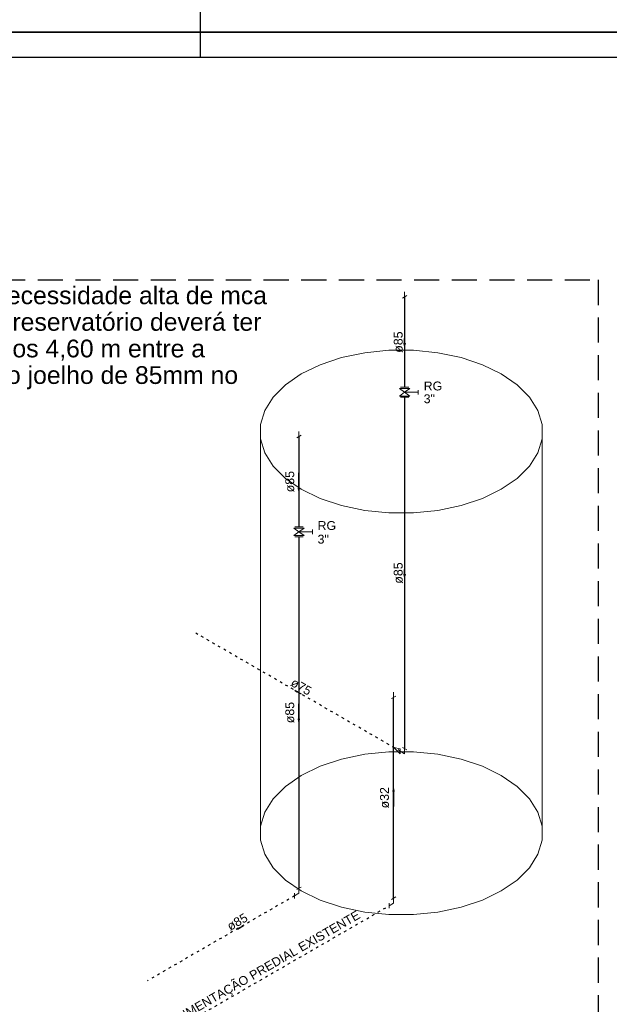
# Model space of a CAD drawing. Header units: millimetres. Extents: x -15 to 153, y -141 to 37.
# Tile 64 of 98: x 108 to 132, y -61 to -22. Entities that reach past the tile are written whole.
import ezdxf

# ---------------------------------------------------------------- set-up
doc = ezdxf.new("R2010")
doc.units = ezdxf.units.MM
doc.header["$MEASUREMENT"] = 0
doc.linetypes.add('DOT2', pattern=[3.175, 0, -3.175])
doc.linetypes.add('HIDDEN', pattern=[0.375, 0.25, -0.125])
doc.layers.get('0').update_dxf_attribs({"color": 5, "lineweight": 20})
for name, color, linetype, lineweight in [('AF-Conexões', 9, 'Continuous', 20), ('AF-Sentido tubo', 9, 'Continuous', 20), ('AF-Textos conexão', 7, 'Continuous', 20), ('AF-Textos tubo', 7, 'Continuous', 20), ('AF-Tubos', 4, 'Continuous', 30), ('AF-Tubos detalhe', 4, 'Continuous', 30), ('AL-Conexões', 9, 'Continuous', 20), ('AL-Sentido tubo', 9, 'Continuous', 20), ('AL-Textos tubo', 7, 'Continuous', 20), ('AL-Tubos', 3, 'Continuous', 30), ('AL-Tubos detalhe', 3, 'Continuous', 30), ('Simbolos', 5, 'Continuous', 20)]:
    doc.layers.add(name, color=color, linetype=linetype, lineweight=lineweight)
for name, color, linetype in [('HACHURA', 8, 'Continuous'), ('XX-CARIMBO', 9, 'Continuous'), ('XX-FOLHA', 253, 'Continuous')]:
    doc.layers.add(name, color=color, linetype=linetype)
doc.styles.add('Arial', font='arial.ttf')
doc.dimstyles.get("Standard").update_dxf_attribs({"dimtxt": 0.18, "dimasz": 0.18, "dimexe": 0.18, "dimexo": 0.0625, "dimgap": 0.09, "dimtad": 0, "dimtih": 1, "dimtoh": 1, "dimdec": 4, "dimzin": 0, "dimdsep": 46, "dimtxsty": 'Standard', "dimcen": 0.09, "dimadec": 0, "dimazin": 0, "dimtfac": 1, "dimtdec": 4, "dimtofl": 0, "dimtmove": 0, "dimatfit": 3, "dimfxl": 1, "dimtolj": 1, "dimtzin": 0, "dimarcsym": 0})

# ---------------------------------------------------------------- blocks, each defined once
blk = doc.blocks.new('Aprovacao A-1_SC')
at = {"layer": 'XX-CARIMBO', "ltscale": 0.5}
for p, q in [((840, 594), (0, 594)), ((0, 0), (840, 0))]:
    blk.add_line(p, q, dxfattribs=at)
at = {"layer": 'XX-FOLHA', "ltscale": 0.5}
for p, q in [((470, 594), (470, 584)), ((470, 594), (470, 584)), ((470, 10), (470, 0)), ((470, 10), (470, 0))]:
    blk.add_line(p, q, dxfattribs=at)
at = {"layer": 'XX-FOLHA', "ltscale": 0.5, "const_width": 0.5}
blk.add_lwpolyline([(25, 584), (25, 10), (830, 10), (830, 584), (25, 584)], dxfattribs=at)

msp = doc.modelspace()

# ---------------------------------------------------------------- linework, layer by layer
for p, q in [((117.92, -53.986), (117.92, -37.986)), ((129.144, -53.986), (129.144, -37.986))]:
    msp.add_line(p, q)
for points in [[(127.516, -35.969), (126.763, -35.605), (125.913, -35.321), (124.99, -35.127), (124.023, -35.029), (123.041, -35.029), (122.074, -35.127), (121.151, -35.321), (120.3, -35.605), (119.548, -35.969), (118.917, -36.404), (118.426, -36.895), (118.09, -37.427), (117.92, -37.986), (117.92, -38.553), (118.09, -39.111), (118.426, -39.644), (118.917, -40.135), (119.548, -40.569), (120.3, -40.934), (121.151, -41.217), (122.074, -41.411), (123.041, -41.51), (124.023, -41.51), (124.99, -41.411), (125.913, -41.217), (126.763, -40.934), (127.516, -40.569), (128.147, -40.135), (128.638, -39.644), (128.974, -39.111), (129.144, -38.553), (129.144, -37.986), (128.974, -37.427), (128.638, -36.895), (128.147, -36.404), (127.516, -35.969)], [(127.516, -51.969), (126.763, -51.605), (125.913, -51.321), (124.99, -51.127), (124.023, -51.029), (123.041, -51.029), (122.074, -51.127), (121.151, -51.321), (120.3, -51.605), (119.548, -51.969), (118.917, -52.404), (118.426, -52.895), (118.09, -53.427), (117.92, -53.986), (117.92, -54.553), (118.09, -55.111), (118.426, -55.644), (118.917, -56.135), (119.548, -56.569), (120.3, -56.934), (121.151, -57.217), (122.074, -57.411), (123.041, -57.51), (124.023, -57.51), (124.99, -57.411), (125.913, -57.217), (126.763, -56.934), (127.516, -56.569), (128.147, -56.135), (128.638, -55.644), (128.974, -55.111), (129.144, -54.553), (129.144, -53.986), (128.974, -53.427), (128.638, -52.895), (128.147, -52.404), (127.516, -51.969)]]:
    msp.add_lwpolyline(points)
at = {"layer": 'AF-Conexões', "linetype": 'Continuous'}
for p, q in [((123.579, -32.955), (123.752, -32.855)), ((123.665, -32.705), (123.665, -32.905)), ((119.365, -38.516), (119.538, -38.416)), ((119.451, -38.266), (119.451, -38.466)), ((123.492, -50.905), (123.232, -50.855)), ((123.492, -51.105), (123.232, -50.855)), ((123.492, -50.905), (123.492, -51.105)), ((123.752, -50.955), (123.579, -50.855)), ((123.665, -51.105), (123.665, -50.905)), ((123.665, -51.105), (123.492, -51.005)), ((119.365, -56.516), (119.538, -56.416)), ((119.451, -56.666), (119.451, -56.466)), ((119.278, -56.666), (119.278, -56.866)), ((119.451, -56.666), (119.278, -56.766))]:
    msp.add_line(p, q, dxfattribs=at)
at = {"layer": 'AF-Tubos', "linetype": 'DOT2', "ltscale": 0.05}
for p, q in [((123.492, -51.005), (115.344, -46.301)), ((119.278, -56.766), (113.415, -60.151))]:
    msp.add_line(p, q, dxfattribs=at)
at = {"layer": 'AF-Tubos detalhe'}
for p, q in [((123.665, -32.905), (123.665, -36.506)), ((123.665, -36.905), (123.665, -50.905)), ((119.451, -38.466), (119.451, -42.066)), ((119.451, -42.466), (119.451, -56.466))]:
    msp.add_line(p, q, dxfattribs=at)
at = {"layer": 'AL-Conexões', "linetype": 'Continuous'}
for p, q in [((123.137, -48.908), (123.31, -48.808)), ((123.224, -48.658), (123.224, -48.858)), ((123.137, -56.908), (123.31, -56.808)), ((123.224, -57.058), (123.224, -56.858)), ((123.051, -57.058), (123.051, -57.258)), ((123.224, -57.058), (123.051, -57.158))]:
    msp.add_line(p, q, dxfattribs=at)
at = {"layer": 'AL-Tubos', "linetype": 'DOT2', "ltscale": 0.05}
msp.add_line((113.415, -62.722), (123.051, -57.158), dxfattribs=at)
at = {"layer": 'AL-Tubos detalhe'}
msp.add_line((123.224, -56.858), (123.224, -48.858), dxfattribs=at)
at = {"layer": 'HACHURA', "linetype": 'HIDDEN', "ltscale": 4}
msp.add_lwpolyline([(100.047, -32.227), (131.379, -32.227), (131.379, -62.898), (100.047, -62.898)], close=True, dxfattribs=at)
at = {"layer": 'Simbolos'}
for p, q in [((123.459, -36.557), (123.665, -36.705)), ((123.459, -36.557), (123.871, -36.557)), ((123.459, -36.854), (123.665, -36.705)), ((123.459, -36.854), (123.871, -36.854)), ((123.501, -36.506), (123.829, -36.506)), ((123.871, -36.557), (123.665, -36.705)), ((123.871, -36.854), (123.665, -36.705)), ((123.665, -36.705), (124.204, -36.705)), ((124.204, -36.794), (124.204, -36.616)), ((123.501, -36.905), (123.829, -36.905)), ((119.246, -42.117), (119.451, -42.266)), ((119.246, -42.117), (119.657, -42.117)), ((119.246, -42.414), (119.451, -42.266)), ((119.287, -42.066), (119.616, -42.066)), ((119.657, -42.117), (119.451, -42.266)), ((119.657, -42.414), (119.451, -42.266)), ((119.451, -42.266), (119.99, -42.266)), ((119.99, -42.355), (119.99, -42.176)), ((119.246, -42.414), (119.657, -42.414)), ((119.287, -42.466), (119.616, -42.466))]:
    msp.add_line(p, q, dxfattribs=at)

# ---------------------------------------------------------------- block references
at = {"xscale": 0.1, "yscale": 0.1, "zscale": 0.1}
for p in [(68.517, -22.36), (68.517, -81.76)]:
    msp.add_blockref('Aprovacao A-1_SC', p, dxfattribs=at)

# ---------------------------------------------------------------- texts
at = {"insert": (114.487, -62.057), "char_height": 0.353, "width": 12.2844, "attachment_point": 7, "rotation": 30.0001, "line_spacing_factor": 0.798, "style": 'Arial'}
msp.add_mtext('ALIMENTAÇÃO PREDIAL EXISTENTE', dxfattribs=at)
at = {"layer": 'AF-Textos conexão', "char_height": 0.353, "width": 0.8472, "attachment_point": 7, "line_spacing_factor": 0.798, "style": 'Arial'}
for s, insert in [('RG', (124.424, -36.635)), ('3"', (124.424, -37.144)), ('RG', (120.196, -42.195)), ('3"', (120.196, -42.737))]:
    msp.add_mtext(s, dxfattribs=dict(at, insert=insert))
at = {"layer": 'AF-Textos tubo', "char_height": 0.353, "width": 1.2708, "attachment_point": 8, "line_spacing_factor": 0.798, "style": 'Arial'}
for s, insert, rotation in [('ø85', (123.594, -34.705), 90.0002), ('ø85', (119.274, -40.265), 90.0002), ('ø85', (123.594, -43.905), 90.0002), ('ø75', (119.453, -48.592), 329.9999), ('ø85', (119.274, -49.465), 90.0002), ('ø85', (117.09, -57.96), 30.0001)]:
    msp.add_mtext(s, dxfattribs=dict(at, insert=insert, rotation=rotation))
at = {"layer": 'AL-Textos tubo', "insert": (123.047, -52.858), "char_height": 0.353, "width": 1.2708, "attachment_point": 8, "rotation": 90.0002, "line_spacing_factor": 0.798, "style": 'Arial'}
msp.add_mtext('ø32', dxfattribs=at)
at = {"layer": 'HACHURA', "linetype": 'HIDDEN', "ltscale": 4, "insert": (100.473, -32.488), "char_height": 0.706, "width": 17.77442, "attachment_point": 1, "line_spacing_factor": 0.9, "style": 'Arial'}
msp.add_mtext('Obs.: Devido a necessidade alta de mca aos aparelhos, o reservatório deverá ter cota de pelo menos 4,60 m entre a saída de água e o joelho de 85mm no solo (Cota - 10).', dxfattribs=at)

# ---------------------------------------------------------------- leaders
at = {"layer": 'AF-Sentido tubo'}
for points in [[(123.665, -34.846), (123.665, -34.564)], [(119.451, -40.619), (119.451, -39.913)], [(123.665, -44.046), (123.665, -43.764)], [(119.296, -48.583), (119.54, -48.724)], [(119.451, -49.819), (119.451, -49.113)], [(117.003, -58.092), (117.248, -57.95)]]:
    msp.add_leader(points, dimstyle='Standard', override={"dimasz": 0.1, "dimldrblk": 'CLOSED'}, dxfattribs=at)
at = {"layer": 'AL-Sentido tubo'}
msp.add_leader([(123.224, -52.505), (123.224, -53.211)], dimstyle='Standard', override={"dimasz": 0.1, "dimldrblk": 'CLOSED'}, dxfattribs=at)

doc.saveas('drawing.dxf')
